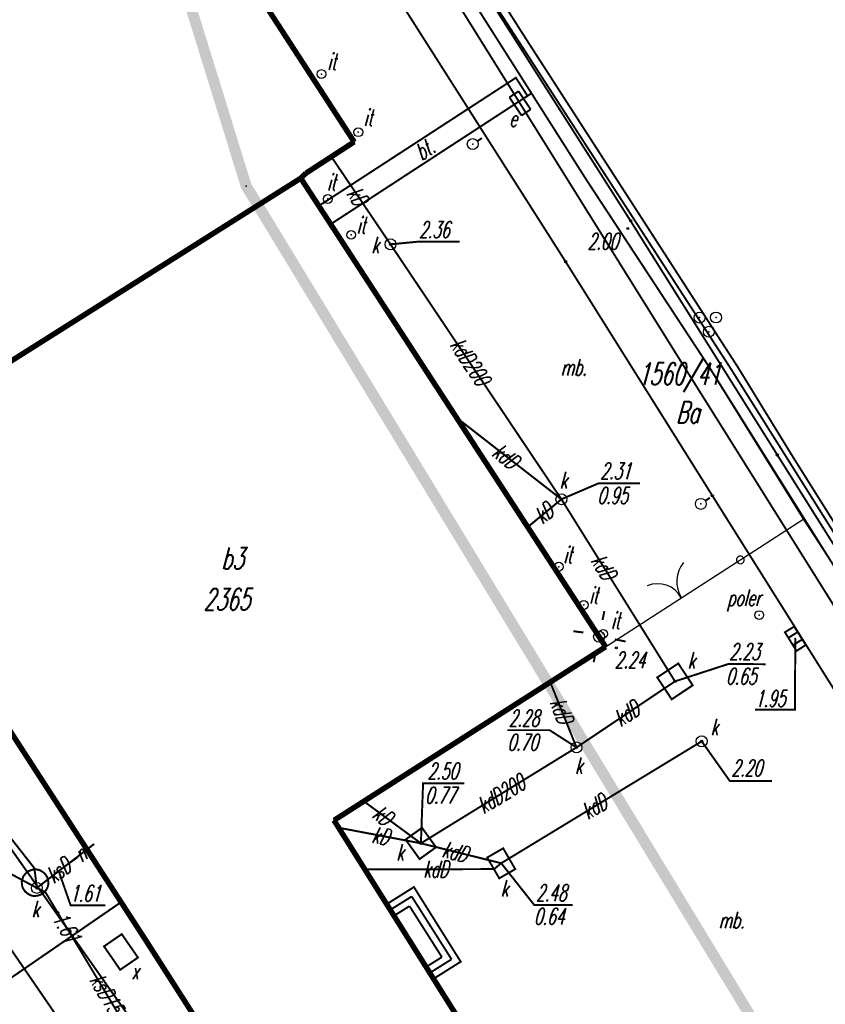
# Model space of a CAD drawing. Extents: x 6425777 to 6426103, y 6050596 to 6051176.
# Tile 19 of 72: x 6425958 to 6425995, y 6050715 to 6050760. Entities that reach past the tile are written whole.
import ezdxf

# ---------------------------------------------------------------- set-up
doc = ezdxf.new("R2010")
doc.units = 0
doc.header["$MEASUREMENT"] = 0
for name, pattern in [('BKO', [1.5, 1, -0.5]), ('BUR', [3, 2, -1]), ('GUZ', [1.5, 1, -0.5]), ('KOR', [4, 3, -1])]:
    doc.linetypes.add(name, pattern=pattern)
doc.layers.get('0').update_dxf_attribs({"linetype": 'CONTINUOUS'})
for name, color, linetype in [('203_punkt_graniczny', 7, 'CONTINUOUS'), ('210_oznaczenie_konturu_uzytku_gruntowego', 96, 'CONTINUOUS'), ('211_numer_dzialki_ewidencyjnej', 7, 'CONTINUOUS'), ('218_kontur_uzytku_gruntowego', 96, 'GUZ'), ('219_dzialka_ewidencyjna', 7, 'CONTINUOUS'), ('312_budynek_ewidencyjny', 7, 'CONTINUOUS'), ('312_oznaczenie_budynku_ewidencyjnego', 7, 'CONTINUOUS'), ('312_oznaczenie_budynku_ewidencyjnego_Atr124', 7, 'CONTINUOUS'), ('352_schody', 7, 'CONTINUOUS'), ('449_Sciana_oporowa_rysunek', 7, 'CONTINUOUS'), ('622_Punkt_rzednej_przewodu_SKPOD', 36, 'CONTINUOUS'), ('622_Punkt_rzednej_przewodu_SKPOD_Atr2', 36, 'CONTINUOUS'), ('905_Brama_w_ogrodzeniu', 7, 'CONTINUOUS'), ('GEO_KOM_inny_obiekt_zagospodarowania_terenu', 7, 'CONTINUOUS'), ('GEO_KOM_kratka_sciekowa', 36, 'CONTINUOUS'), ('GEO_KOM_latarnia_na_scianie', 7, 'CONTINUOUS'), ('GEO_KOM_obszar_utwardzony', 7, 'KOR'), ('GEO_KOM_opis_nawierzchni', 7, 'CONTINUOUS'), ('GEO_KOM_poler', 7, 'CONTINUOUS'), ('GEO_KOM_siec_k', 36, 'CONTINUOUS'), ('GEO_KOM_szafa_elektroenergetyczna', 1, 'CONTINUOUS'), ('Granica_Natura_2000', 70, 'BUR'), ('komora_podziemna___przewod_kanalizacyjny__powierzchnia_', 36, 'CONTINUOUS'), ('odboj_lub_dalba__punkt_', 7, 'CONTINUOUS'), ('ogrodzenie_trwale__linia_', 7, 'CONTINUOUS'), ('poler__punkt_', 7, 'CONTINUOUS'), ('przewod_elektroenergetyczny__linia_', 1, 'CONTINUOUS'), ('przewod_kanalizacyjny__linia_', 36, 'CONTINUOUS'), ('przewod_kanalizacyjny__linia__Atr1', 36, 'CONTINUOUS'), ('punkt_o_okreslonej_wysokosci__siec_kanalizacyjna_', 36, 'CONTINUOUS'), ('punkt_o_okreslonej_wysokosci__siec_kanalizacyjna__Atr2', 36, 'CONTINUOUS'), ('punkt_o_okreslonej_wysokosci__siec_kanalizacyjna__Atr3', 36, 'CONTINUOUS'), ('punkt_wysokosciowy_sztuczny', 7, 'CONTINUOUS'), ('punkt_wysokosciowy_sztuczny_Atr2', 7, 'CONTINUOUS'), ('Sn_15kV', 1, 'BKO'), ('szafa_elektroenergetyczna__punkt_', 1, 'CONTINUOUS'), ('wlaz___siec_kanalizacyjna__powierzchnia_', 7, 'CONTINUOUS'), ('wlaz___siec_kanalizacyjna__powierzchnia__Atr17', 7, 'CONTINUOUS'), ('wlaz___siec_niezidentyfikowana__powierzchnia_', 7, 'CONTINUOUS'), ('wlaz___siec_niezidentyfikowana__powierzchnia__Atr17', 7, 'CONTINUOUS'), ('wlaz_okragly___siec_kanalizacyjna__punkt_', 7, 'CONTINUOUS'), ('wlaz_okragly___siec_kanalizacyjna__punkt__Atr17', 7, 'CONTINUOUS')]:
    doc.layers.add(name, color=color, linetype=linetype)
doc.styles.get("Standard").update_dxf_attribs({"font": 'simplex.shx', "width": 0.85})

# ---------------------------------------------------------------- blocks, each defined once
blk = doc.blocks.new('203')
at = {"color": 0, "linetype": 'Continuous'}
blk.add_circle((0, 0), 0.1, dxfattribs=at)
blk = doc.blocks.new('801')
at = {"color": 0, "linetype": 'Continuous'}
blk.add_circle((0, 0), 0.1, dxfattribs=at)

msp = doc.modelspace()

# ---------------------------------------------------------------- linework, layer by layer
for p in [(6425981.34, 6050758.71), (6425971.93, 6050757.21), (6425981.523, 6050756.329), (6425981, 6050755.87), (6425973.61, 6050754.55), (6425978.84, 6050754.01), (6425968.488, 6050752.093), (6425972.22, 6050751.5), (6425986.05, 6050750.5), (6425985.93, 6050750.15), (6425973.28, 6050749.86), (6425975.08, 6050749.43), (6425983.08, 6050748.64), (6425989.205, 6050746.078), (6425989.954, 6050746.085), (6425989.627, 6050745.436), (6425988.56, 6050743.74), (6425990.57, 6050743.84), (6425990.95, 6050743.82), (6425978.11, 6050741.5), (6425992.76, 6050739.8), (6425993.49, 6050739.68), (6425989.79, 6050737.94), (6425982.89, 6050737.78), (6425989.26, 6050737.57), (6425981.35, 6050736.51), (6425982.77, 6050734.7), (6425983.91, 6050732.95), (6425991.93, 6050732.488), (6425984.8, 6050731.63), (6425984.61, 6050731.5), (6425993.578, 6050731.412), (6425988.08, 6050729.46), (6425989.3, 6050726.72), (6425983.58, 6050726.44), (6425976.47, 6050722.06), (6425958.81, 6050720.92), (6425959.89, 6050720.77), (6425959.92, 6050720.79), (6425979.81, 6050720.88), (6425980.14, 6050721.15), (6425958.92, 6050720.02), (6425959.31, 6050719.83), (6425962.769, 6050719.372), (6425959.87, 6050718.89)]:
    msp.add_point(p)
at = {"color": 7}
for p in [(6425980.81, 6050757.04), (6425981.34, 6050756.21), (6425973.42, 6050754.11), (6425971.22, 6050752.68), (6425970.98, 6050752.45), (6425984.01, 6050752.41), (6425971.8, 6050751.18), (6425972.35, 6050750.35), (6425989.65, 6050743.81), (6425984.91, 6050731.04), (6425972.5, 6050723.11), (6425976.15, 6050720.06), (6425974.91, 6050719.28), (6425963.93, 6050717.58), (6425978.29, 6050716.65), (6425977.05, 6050715.87)]:
    msp.add_point(p, dxfattribs=at)
at = {"layer": '203_punkt_graniczny', "color": 7}
for p in [(6425986.05, 6050750.5), (6425983.08, 6050748.64), (6425992.76, 6050739.8), (6425989.79, 6050737.94)]:
    msp.add_point(p, dxfattribs=at)
at = {"layer": '218_kontur_uzytku_gruntowego', "linetype": 'GUZ', "const_width": 0.09}
for points in [[(6425986.05, 6050750.5), (6425973.68, 6050769.93)], [(6425983.08, 6050748.64), (6425970.72, 6050768.07)], [(6425992.76, 6050739.8), (6425986.05, 6050750.5)], [(6425989.79, 6050737.94), (6425983.08, 6050748.64)], [(6426003.09, 6050723.35), (6425992.76, 6050739.8)], [(6426000.12, 6050721.49), (6425989.79, 6050737.94)], [(6425971.53, 6050702.22), (6425954.66, 6050726.18)]]:
    msp.add_lwpolyline(points, dxfattribs=at)
at = {"layer": '219_dzialka_ewidencyjna', "linetype": 'Continuous', "const_width": 0.09}
for points in [[(6425986.05, 6050750.5), (6425973.68, 6050769.93)], [(6425983.08, 6050748.64), (6425970.72, 6050768.07)], [(6425992.76, 6050739.8), (6425986.05, 6050750.5)], [(6425989.79, 6050737.94), (6425983.08, 6050748.64)], [(6426003.09, 6050723.35), (6425992.76, 6050739.8)], [(6426000.12, 6050721.49), (6425989.79, 6050737.94)], [(6425971.53, 6050702.22), (6425954.66, 6050726.18)]]:
    msp.add_lwpolyline(points, dxfattribs=at)
at = {"layer": '312_budynek_ewidencyjny', "linetype": 'Continuous', "const_width": 0.25}
for points in [[(6425953.6, 6050784.63), (6425973.42, 6050754.11)], [(6425973.42, 6050754.11), (6425971.22, 6050752.68)], [(6425971.22, 6050752.68), (6425970.98, 6050752.45)], [(6425970.98, 6050752.45), (6425950.37, 6050739.44)], [(6425970.98, 6050752.45), (6425984.91, 6050731.04)], [(6425984.91, 6050731.04), (6425972.5, 6050723.11)], [(6425963.93, 6050717.58), (6425957.37, 6050727.7)], [(6425972.5, 6050723.11), (6425981.63, 6050708.57)], [(6425973.12, 6050703.2), (6425963.93, 6050717.58)]]:
    msp.add_lwpolyline(points, dxfattribs=at)
at = {"layer": '352_schody', "linetype": 'Continuous', "const_width": 0.09}
for points in [[(6425974.91, 6050719.28), (6425976.15, 6050720.06)], [(6425976.15, 6050720.06), (6425978.29, 6050716.65)], [(6425975.07, 6050719.02), (6425976.05, 6050719.63)], [(6425976.05, 6050719.63), (6425977.87, 6050716.76)], [(6425977.05, 6050715.87), (6425974.91, 6050719.28)], [(6425975.24, 6050718.75), (6425975.95, 6050719.19)], [(6425975.95, 6050719.19), (6425977.43, 6050716.86)], [(6425976.71, 6050716.41), (6425977.43, 6050716.86)], [(6425976.88, 6050716.14), (6425977.87, 6050716.76)], [(6425978.29, 6050716.65), (6425977.05, 6050715.87)]]:
    msp.add_lwpolyline(points, dxfattribs=at)
at = {"layer": '449_Sciana_oporowa_rysunek', "linetype": 'Continuous', "const_width": 0.09}
for points in [[(6426050.14, 6050648.96), (6426042.84, 6050660.65), (6426030.81, 6050679.96), (6426022.92, 6050692.53), (6426013.24, 6050707.82), (6426005.34, 6050720.24), (6425996.34, 6050734.66), (6425990.57, 6050743.84), (6425977.61, 6050763.84), (6425967.05, 6050780.32), (6425962.29, 6050787.55), (6425968.98, 6050806.04), (6425979.49, 6050835.26), (6425975.18, 6050868.54), (6425973.57, 6050878.74)], [(6426050.35, 6050649.32), (6426034.33, 6050674.85), (6426023.72, 6050691.71), (6426010.71, 6050712.28), (6425993.49, 6050739.68), (6425990.95, 6050743.82), (6425981.34, 6050758.71), (6425970.67, 6050775.44), (6425962.72, 6050787.64), (6425970.04, 6050807.95), (6425976.75, 6050826.72), (6425979.8, 6050834.98), (6425976.95, 6050856.82), (6425974.26, 6050877.14), (6425973.98, 6050878.84)], [(6426050.35, 6050649.32), (6426050.14, 6050648.96), (6426049.91, 6050648.62), (6426042.87, 6050659.46), (6426029.58, 6050680.24), (6426020.89, 6050694.21), (6426009.32, 6050712.49), (6425995.04, 6050735.21), (6425993.96, 6050736.87), (6425989.65, 6050743.81), (6425984.01, 6050752.41), (6425971.3, 6050772.44), (6425961.57, 6050787.49), (6425967.52, 6050803.94), (6425974.27, 6050823.11)]]:
    msp.add_lwpolyline(points, dxfattribs=at)
at = {"layer": '622_Punkt_rzednej_przewodu_SKPOD', "linetype": 'Continuous'}
for centre in [(6425959.89, 6050720.77), (6425959.87, 6050718.89)]:
    msp.add_circle(centre, 0.05, dxfattribs=at)
at = {"layer": '622_Punkt_rzednej_przewodu_SKPOD_Atr2', "linetype": 'Continuous', "const_width": 0.09}
msp.add_lwpolyline([(6425959.92, 6050720.79), (6425960.466, 6050719.225), (6425962.043, 6050719.225)], dxfattribs=at)
at = {"layer": '905_Brama_w_ogrodzeniu', "linetype": 'Continuous'}
for centre, radius, start, end in [((6425989.555, 6050734.014), 1.394, 140.7151, 212.1187), ((6425987.289, 6050732.704), 1.219, 27.6395, 113.1846)]:
    msp.add_arc(centre, radius, start, end, dxfattribs=at)
at = {"layer": 'GEO_KOM_inny_obiekt_zagospodarowania_terenu', "linetype": 'Continuous'}
for centre in [(6425971.93, 6050757.21), (6425973.61, 6050754.55), (6425972.22, 6050751.5), (6425973.28, 6050749.86), (6425982.77, 6050734.7), (6425983.91, 6050732.95), (6425984.8, 6050731.63)]:
    msp.add_circle(centre, 0.2, dxfattribs=at)
at = {"layer": 'GEO_KOM_kratka_sciekowa', "linetype": 'Continuous', "const_width": 0.09}
for points in [[(6425993.104, 6050731.704), (6425993.632, 6050730.851), (6425994.057, 6050731.122), (6425993.526, 6050731.963), (6425993.104, 6050731.704)], [(6425993.262, 6050731.449), (6425993.685, 6050731.712)], [(6425993.578, 6050731.412), (6425993.561, 6050728.16), (6425991.741, 6050728.16)], [(6425993.472, 6050731.11), (6425993.896, 6050731.377)]]:
    msp.add_lwpolyline(points, dxfattribs=at)
at = {"layer": 'GEO_KOM_latarnia_na_scianie', "linetype": 'Continuous', "const_width": 0.09}
for points in [[(6425984.853, 6050732.671), (6425984.768, 6050732.262)], [(6425983.436, 6050731.751), (6425983.896, 6050731.691)], [(6425985.331, 6050731.381), (6425985.827, 6050731.279)], [(6425984.462, 6050730.815), (6425984.362, 6050730.334)]]:
    msp.add_lwpolyline(points, dxfattribs=at)
at = {"layer": 'GEO_KOM_latarnia_na_scianie', "linetype": 'Continuous'}
msp.add_circle((6425984.61, 6050731.5), 0.25, dxfattribs=at)
at = {"layer": 'GEO_KOM_obszar_utwardzony', "linetype": 'KOR', "const_width": 0.09}
for points in [[(6425974.27, 6050823.11), (6425967.52, 6050803.94), (6425961.57, 6050787.49), (6425971.3, 6050772.44), (6425981.523, 6050756.329), (6425981.34, 6050756.21), (6425980.81, 6050757.04), (6425971.8, 6050751.18), (6425970.98, 6050752.45), (6425971.22, 6050752.68), (6425973.42, 6050754.11), (6425953.6, 6050784.63), (6425944.489, 6050799.086), (6425947.208, 6050800.794), (6425944.84, 6050804.31), (6425939.56, 6050812.69)], [(6425997.9, 6050704.01), (6425991.77, 6050704.4), (6425984.982, 6050700.6), (6425980.27, 6050697.51), (6425979.5, 6050698.14), (6425974.46, 6050702.24), (6425977.23, 6050703.25), (6425983.02, 6050706.58), (6425981.63, 6050708.57), (6425977.05, 6050715.87), (6425978.29, 6050716.65), (6425976.15, 6050720.06), (6425974.91, 6050719.28), (6425972.5, 6050723.11), (6425984.91, 6050731.04), (6425972.35, 6050750.35), (6425981.34, 6050756.21), (6425981.523, 6050756.329), (6425984.01, 6050752.41), (6425989.65, 6050743.81), (6425995.04, 6050735.21)]]:
    msp.add_lwpolyline(points, dxfattribs=at)
for points in [[(6425980.81, 6050757.04), (6425981.34, 6050756.21), (6425972.35, 6050750.35), (6425971.8, 6050751.18)], [(6425956.87, 6050715.31), (6425962.769, 6050719.372), (6425957.37, 6050727.7), (6425954.66, 6050726.19), (6425950.609, 6050732.6), (6425946.421, 6050730.191), (6425950.642, 6050723.517)], [(6425965.57, 6050705.32), (6425956.87, 6050715.31), (6425962.769, 6050719.372), (6425963.93, 6050717.58), (6425973.12, 6050703.2), (6425973.491, 6050703.434), (6425974.46, 6050702.24), (6425971.85, 6050700.27)]]:
    msp.add_lwpolyline(points, close=True, dxfattribs=at)
at = {"layer": 'GEO_KOM_poler', "linetype": 'Continuous'}
msp.add_circle((6425991.93, 6050732.488), 0.2, dxfattribs=at)
at = {"layer": 'Granica_Natura_2000', "linetype": 'BUR', "const_width": 0.5}
msp.add_lwpolyline([(6426048.745, 6050619.01), (6426037.867, 6050632.483), (6426026.478, 6050646.058), (6426015.381, 6050674.906), (6425968.488, 6050752.093), (6425957.822, 6050786.54), (6425955.657, 6050831.804), (6425948.357, 6050880.037), (6425946.682, 6050890.189), (6425939.527, 6050928.249), (6425947.323, 6050987.893)], dxfattribs=at)
at = {"layer": 'komora_podziemna___przewod_kanalizacyjny__powierzchnia_', "linetype": 'Continuous', "const_width": 0.09}
msp.add_lwpolyline([(6425959.2, 6050719.77), (6425959.29, 6050719.86), (6425959.37, 6050719.96), (6425959.42, 6050720.08), (6425959.45, 6050720.2), (6425959.44, 6050720.33), (6425959.42, 6050720.45), (6425959.36, 6050720.57), (6425959.29, 6050720.67), (6425959.19, 6050720.75), (6425959.08, 6050720.82), (6425958.96, 6050720.86), (6425958.84, 6050720.87), (6425958.71, 6050720.85), (6425958.59, 6050720.81), (6425958.48, 6050720.75), (6425958.39, 6050720.66), (6425958.31, 6050720.56), (6425958.26, 6050720.44), (6425958.23, 6050720.32), (6425958.24, 6050720.19), (6425958.26, 6050720.07), (6425958.32, 6050719.95), (6425958.39, 6050719.85), (6425958.49, 6050719.77), (6425958.6, 6050719.7), (6425958.72, 6050719.66), (6425958.84, 6050719.65), (6425958.97, 6050719.67), (6425959.09, 6050719.71)], close=True, dxfattribs=at)
at = {"layer": 'odboj_lub_dalba__punkt_', "linetype": 'Continuous'}
for centre in [(6425989.205, 6050746.078), (6425989.954, 6050746.085), (6425989.627, 6050745.436)]:
    msp.add_circle(centre, 0.25, dxfattribs=at)
at = {"layer": 'ogrodzenie_trwale__linia_', "linetype": 'Continuous'}
msp.add_lwpolyline([(6425984.91, 6050731.04), (6425990.92, 6050734.914), (6425990.92, 6050734.914, 1), (6425991.214, 6050735.103, 1), (6425990.92, 6050734.914), (6425991.214, 6050735.103), (6425993.97, 6050736.88)], format="xyb", dxfattribs=at)
at = {"layer": 'poler__punkt_', "linetype": 'Continuous', "const_width": 0.09}
for points in [[(6425979.05, 6050754.145), (6425979.259, 6050754.282)], [(6425989.467, 6050737.71), (6425989.676, 6050737.851)]]:
    msp.add_lwpolyline(points, dxfattribs=at)
at = {"layer": 'poler__punkt_', "linetype": 'Continuous'}
for centre in [(6425978.84, 6050754.01), (6425989.26, 6050737.57)]:
    msp.add_circle(centre, 0.25, dxfattribs=at)
at = {"layer": 'poler__punkt_', "color": 7}
for p in [(6425978.84, 6050754.01), (6425989.26, 6050737.57)]:
    msp.add_point(p, dxfattribs=at)
at = {"layer": 'przewod_elektroenergetyczny__linia_', "linetype": 'Continuous', "const_width": 0.09}
for points in [[(6425969.19, 6050883.5), (6425970.09, 6050874.75), (6425975.71, 6050839.27), (6425975.26, 6050837.09), (6425974.04, 6050836.72), (6425975.51, 6050830.17), (6425965.67, 6050801.81), (6425961.02, 6050787.87), (6425978.21, 6050760.34), (6425988.56, 6050743.74)], [(6426014.11, 6050684.66), (6426015.18, 6050685.33), (6426013.8, 6050687.54), (6426019.38, 6050691.04), (6426012.83, 6050702.52), (6426008.07, 6050711.01), (6426008.02, 6050712.68), (6425988.56, 6050743.74)]]:
    msp.add_lwpolyline(points, dxfattribs=at)
at = {"layer": 'przewod_kanalizacyjny__linia_', "linetype": 'Continuous', "const_width": 0.09}
for points in [[(6425970.37, 6050708.27), (6425967.39, 6050706.36), (6425959.31, 6050719.83), (6425958.92, 6050720.02), (6425958.81, 6050720.92), (6425943.35, 6050740.65), (6425943.05, 6050741.17), (6425939.5, 6050746.03), (6425939.21, 6050746.51), (6425936.17, 6050755.24)], [(6425973.86, 6050723.98), (6425976.47, 6050722.06), (6425983.58, 6050726.44), (6425988.08, 6050729.46), (6425982.89, 6050737.78), (6425975.08, 6050749.43), (6425972.44, 6050753.34)], [(6425981.35, 6050736.51), (6425982.89, 6050737.78), (6425978.11, 6050741.5)], [(6425983.58, 6050726.44), (6425982.38, 6050729.42)], [(6425989.3, 6050726.72), (6425980.14, 6050721.15), (6425979.81, 6050720.88), (6425973.91, 6050720.87)], [(6425980.14, 6050721.15), (6425976.47, 6050722.06), (6425972.72, 6050722.77)], [(6425958.92, 6050720.02), (6425961.54, 6050722.03)]]:
    msp.add_lwpolyline(points, dxfattribs=at)
at = {"layer": 'punkt_o_okreslonej_wysokosci__siec_kanalizacyjna_', "color": 34}
for p in [(6425975.08, 6050749.43), (6425982.89, 6050737.78), (6425988.08, 6050729.46), (6425989.3, 6050726.72), (6425983.58, 6050726.44), (6425976.47, 6050722.06), (6425980.14, 6050721.15), (6425958.92, 6050720.02)]:
    msp.add_point(p, dxfattribs=at)
at = {"layer": 'punkt_o_okreslonej_wysokosci__siec_kanalizacyjna__Atr2', "linetype": 'Continuous', "const_width": 0.09}
for points in [[(6425975.08, 6050749.43), (6425976.35, 6050749.55), (6425978.246, 6050749.55)], [(6425982.89, 6050737.78), (6425984.59, 6050738.51), (6425986.486, 6050738.51)], [(6425988.08, 6050729.46), (6425990.51, 6050730.25), (6425992.227, 6050730.244)], [(6425983.58, 6050726.44), (6425982.35, 6050727.23), (6425980.422, 6050727.23)], [(6425989.3, 6050726.72), (6425990.59, 6050724.9), (6425992.513, 6050724.9)], [(6425976.47, 6050722.06), (6425976.569, 6050724.799), (6425978.461, 6050724.799)], [(6425958.92, 6050720.02), (6425956.2, 6050721.49), (6425954.532, 6050721.49)], [(6425980.14, 6050721.15), (6425981.65, 6050719.24), (6425983.411, 6050719.24)]]:
    msp.add_lwpolyline(points, dxfattribs=at)
at = {"layer": 'punkt_wysokosciowy_sztuczny', "linetype": 'Continuous'}
for centre in [(6425985.93, 6050750.15), (6425985.4, 6050730.99)]:
    msp.add_circle(centre, 0.045, dxfattribs=at)
at = {"layer": 'Sn_15kV', "linetype": 'BKO', "const_width": 0.09}
msp.add_lwpolyline([(6425887.69, 6050808.93), (6425892.84, 6050798.79), (6425893.2, 6050797.15), (6425902.39, 6050783.75), (6425889.07, 6050771.69), (6425889.35, 6050769.08), (6425900.59, 6050751.69), (6425911.38, 6050735.76), (6425923.67, 6050717.49), (6425954.3, 6050722.23), (6425969.74, 6050699.71), (6425992.81, 6050686.25), (6425998.06, 6050685.72), (6426011.95, 6050694.31), (6426021.9, 6050678.4), (6426030.88, 6050662.64), (6426040.08, 6050656.39), (6426043.6, 6050635.71)], dxfattribs=at)
at = {"layer": 'szafa_elektroenergetyczna__punkt_', "linetype": 'Continuous', "const_width": 0.09}
for points in [[(6425980.515, 6050756.147), (6425980.931, 6050756.425)], [(6425980.931, 6050756.425), (6425981.485, 6050755.593)], [(6425980.515, 6050756.147), (6425981.069, 6050755.315)], [(6425981.069, 6050755.315), (6425981.485, 6050755.593)]]:
    msp.add_lwpolyline(points, dxfattribs=at)
at = {"layer": 'wlaz___siec_kanalizacyjna__powierzchnia_', "linetype": 'Continuous', "const_width": 0.09}
for points in [[(6425987.27, 6050729.64), (6425988.23, 6050730.28), (6425988.89, 6050729.28), (6425987.93, 6050728.64)], [(6425975.77, 6050722.23), (6425976.52, 6050722.77), (6425977.16, 6050721.88), (6425976.41, 6050721.34)], [(6425980.05, 6050720.46), (6425980.78, 6050720.88), (6425980.23, 6050721.83), (6425979.5, 6050721.41)]]:
    msp.add_lwpolyline(points, close=True, dxfattribs=at)
at = {"layer": 'wlaz___siec_niezidentyfikowana__powierzchnia_', "linetype": 'Continuous', "const_width": 0.09}
msp.add_lwpolyline([(6425961.99, 6050717.35), (6425962.73, 6050716.28), (6425963.54, 6050716.84), (6425962.8, 6050717.91)], close=True, dxfattribs=at)
at = {"layer": 'wlaz_okragly___siec_kanalizacyjna__punkt_', "linetype": 'Continuous'}
for centre in [(6425975.08, 6050749.43), (6425982.89, 6050737.78), (6425983.58, 6050726.44), (6425989.3, 6050726.72), (6425958.92, 6050720.02)]:
    msp.add_circle(centre, 0.25, dxfattribs=at)

# ---------------------------------------------------------------- block references
at = {"layer": '203_punkt_graniczny', "color": 7, "linetype": 'Continuous', "xscale": 0.5, "yscale": 0.5, "zscale": 0.5}
for p in [(6425986.05, 6050750.5), (6425983.08, 6050748.64), (6425992.76, 6050739.8), (6425989.79, 6050737.94)]:
    msp.add_blockref('203', p, dxfattribs=at)
at = {"layer": 'punkt_o_okreslonej_wysokosci__siec_kanalizacyjna_', "color": 34, "linetype": 'Continuous', "xscale": 0.5, "yscale": 0.5, "zscale": 0.5}
for p in [(6425975.08, 6050749.43), (6425982.89, 6050737.78), (6425988.08, 6050729.46), (6425989.3, 6050726.72), (6425983.58, 6050726.44), (6425976.47, 6050722.06), (6425980.14, 6050721.15), (6425958.92, 6050720.02)]:
    msp.add_blockref('801', p, dxfattribs=at)

# ---------------------------------------------------------------- texts
at = {"layer": '210_oznaczenie_konturu_uzytku_gruntowego', "oblique": 15, "width": 0.62}
msp.add_text('Ba', height=1, dxfattribs=at).set_placement((6425988.12, 6050741.25))
at = {"layer": '211_numer_dzialki_ewidencyjnej', "oblique": 15, "width": 0.62}
msp.add_text('1560/41', height=1, dxfattribs=at).set_placement((6425986.38, 6050743.01))
at = {"layer": '312_oznaczenie_budynku_ewidencyjnego', "oblique": 15, "width": 0.62}
msp.add_text('2365', height=1, dxfattribs=at).set_placement((6425966.54, 6050732.71))
at = {"layer": '312_oznaczenie_budynku_ewidencyjnego_Atr124', "oblique": 15, "width": 0.62}
msp.add_text('b3', height=1, dxfattribs=at).set_placement((6425967.34, 6050734.58))
at = {"layer": '622_Punkt_rzednej_przewodu_SKPOD_Atr2', "oblique": 15, "width": 0.62}
msp.add_text('1.61', height=0.75, dxfattribs=at).set_placement((6425960.436, 6050719.395))
msp.add_text('1.61', height=0.75, rotation=301, dxfattribs=at).set_placement((6425959.597, 6050718.624))
at = {"layer": 'GEO_KOM_inny_obiekt_zagospodarowania_terenu', "oblique": 15, "width": 0.62}
for p in [(6425972.205, 6050757.405), (6425973.865, 6050754.845), (6425972.185, 6050751.883), (6425973.542, 6050749.931), (6425982.985, 6050734.865), (6425984.165, 6050733.015), (6425985.165, 6050731.867)]:
    msp.add_text('it', height=0.75, dxfattribs=at).set_placement(p)
at = {"layer": 'GEO_KOM_kratka_sciekowa', "oblique": 15, "width": 0.62}
msp.add_text('1.95', height=0.75, dxfattribs=at).set_placement((6425991.732, 6050728.3))
at = {"layer": 'GEO_KOM_obszar_utwardzony', "oblique": 15, "width": 0.62}
msp.add_text('bt.', height=0.75, rotation=32.8, dxfattribs=at).set_placement((6425976.505, 6050753.237))
msp.add_text('mb.', height=0.75, dxfattribs=at).set_placement((6425990.08, 6050718.175))
at = {"layer": 'GEO_KOM_opis_nawierzchni', "oblique": 15, "width": 0.62}
msp.add_text('mb.', height=0.75, dxfattribs=at).set_placement((6425982.867, 6050743.435))
at = {"layer": 'GEO_KOM_poler', "oblique": 15, "width": 0.62}
msp.add_text('poler', height=0.75, dxfattribs=at).set_placement((6425990.463, 6050732.905))
at = {"layer": 'GEO_KOM_siec_k', "oblique": 15, "width": 0.62}
for s, rotation, p in [('kD', 304.1, (6425973.048, 6050751.743)), ('kD', 38.4, (6425982.021, 6050736.614)), ('kdD', 302.3, (6425984.202, 6050734.975)), ('kdD', 33.8, (6425985.607, 6050727.358)), ('kD', 322.7, (6425974.2, 6050723.271)), ('kD', 348.8, (6425974.191, 6050722.104))]:
    msp.add_text(s, height=0.75, rotation=rotation, dxfattribs=at).set_placement(p)
msp.add_text('kdD', height=0.75, dxfattribs=at).set_placement((6425976.582, 6050720.503))
at = {"layer": 'GEO_KOM_szafa_elektroenergetyczna', "oblique": 15, "width": 0.62}
msp.add_text('e', height=0.75, dxfattribs=at).set_placement((6425980.504, 6050754.8))
at = {"layer": 'przewod_kanalizacyjny__linia__Atr1', "oblique": 15, "width": 0.62}
for s, rotation, p in [('kdD200', 303.8, (6425977.757, 6050744.833)), ('kdD', 322.1, (6425979.666, 6050739.802)), ('kdD', 291.9, (6425982.341, 6050728.514)), ('kdD200', 31.6, (6425979.337, 6050723.382)), ('kdD', 31.3, (6425984.1, 6050723.119)), ('kdD', 346.1, (6425977.39, 6050721.446)), ('ksD-n', 37.5, (6425959.7, 6050720.184)), ('ksD150-niecz.', 301, (6425961.297, 6050715.814))]:
    msp.add_text(s, height=0.75, rotation=rotation, dxfattribs=at).set_placement(p)
at = {"layer": 'punkt_o_okreslonej_wysokosci__siec_kanalizacyjna__Atr2', "oblique": 15, "width": 0.62}
for s, p in [('2.36', (6425976.387, 6050749.722)), ('2.31', (6425984.669, 6050738.7)), ('2.23', (6425990.562, 6050730.443)), ('2.28', (6425980.483, 6050727.403)), ('2.50', (6425976.777, 6050724.985)), ('2.20', (6425990.663, 6050725.124)), ('2.48', (6425981.733, 6050719.422))]:
    msp.add_text(s, height=0.75, dxfattribs=at).set_placement(p)
at = {"layer": 'punkt_o_okreslonej_wysokosci__siec_kanalizacyjna__Atr3', "oblique": 15, "width": 0.62}
for s, p in [('0.95', (6425984.535, 6050737.577)), ('0.65', (6425990.408, 6050729.32)), ('0.70', (6425980.423, 6050726.3)), ('0.77', (6425976.663, 6050723.882)), ('0.64', (6425981.633, 6050718.346))]:
    msp.add_text(s, height=0.75, dxfattribs=at).set_placement(p)
at = {"layer": 'punkt_wysokosciowy_sztuczny_Atr2', "oblique": 15, "width": 0.62}
for s, p in [('2.00', (6425984.09, 6050749.19)), ('2.24', (6425985.33, 6050730.06))]:
    msp.add_text(s, height=0.75, dxfattribs=at).set_placement(p)
at = {"layer": 'wlaz___siec_kanalizacyjna__powierzchnia__Atr17', "oblique": 15, "width": 0.62}
for p in [(6425988.664, 6050730.042), (6425975.346, 6050721.27), (6425980.122, 6050719.622)]:
    msp.add_text('k', height=0.75, dxfattribs=at).set_placement(p)
at = {"layer": 'wlaz___siec_niezidentyfikowana__powierzchnia__Atr17', "oblique": 15, "width": 0.62}
msp.add_text('x', height=0.75, dxfattribs=at).set_placement((6425963.24, 6050715.85))
at = {"layer": 'wlaz_okragly___siec_kanalizacyjna__punkt__Atr17', "oblique": 15, "width": 0.62}
for p in [(6425974.215, 6050749.021), (6425982.817, 6050738.279), (6425989.707, 6050727.002), (6425983.51, 6050725.23), (6425958.69, 6050718.68)]:
    msp.add_text('k', height=0.75, dxfattribs=at).set_placement(p)

doc.saveas('drawing.dxf')
